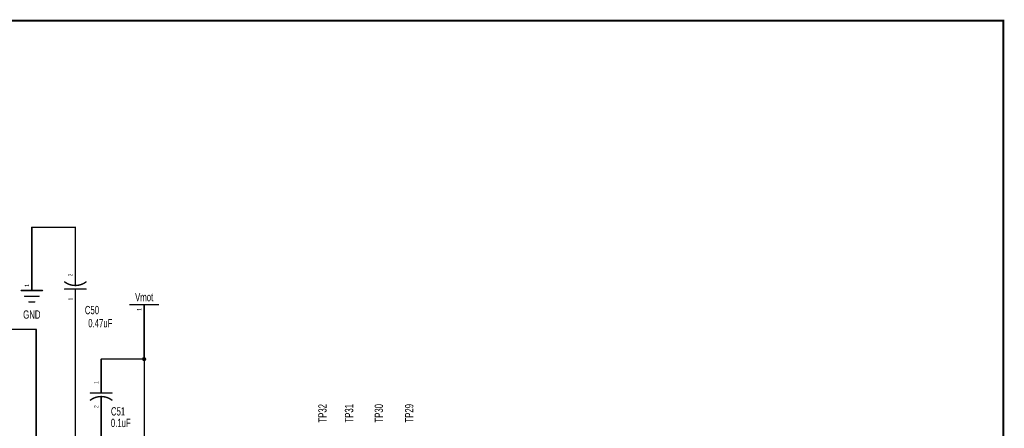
# Model space of a CAD drawing. Extents: x -2.4 to 9.1, y -2 to 6.1.
# Tile 7 of 7: x 2.2 to 9.1, y 3.2 to 6.1. Entities that reach past the tile are written whole.
import ezdxf
from ezdxf.enums import TextEntityAlignment as Align

# ---------------------------------------------------------------- set-up
doc = ezdxf.new("R2010")
doc.units = 0
for name, color, linetype in [('Element', 253, 'CONTINUOUS'), ('Net', 50, 'CONTINUOUS'), ('Pin', 50, 'CONTINUOUS'), ('Titles', 253, 'CONTINUOUS')]:
    doc.layers.add(name, color=color, linetype=linetype)

msp = doc.modelspace()

# ---------------------------------------------------------------- linework, layer by layer
at = {"layer": 'Element', "linetype": 'CONTINUOUS'}
for points, const_width in [([(2.4733, 4.2176), (2.4799, 4.213), (2.4868, 4.2088), (2.4939, 4.205), (2.5013, 4.2017), (2.5088, 4.1989), (2.5166, 4.1966), (2.5244, 4.1948), (2.5324, 4.1935), (2.5404, 4.1927), (2.5485, 4.1924), (2.5566, 4.1927), (2.5646, 4.1935), (2.5726, 4.1948), (2.5804, 4.1966), (2.5882, 4.1989), (2.5957, 4.2017), (2.6031, 4.205), (2.6102, 4.2088), (2.6171, 4.213), (2.6237, 4.2176)], 0.01), ([(2.5485, 4.1924), (2.5485, 4.2305)], 0.0098), ([(2.1682, 4.157), (2.3182, 4.157)], 0.0098), ([(2.6235, 4.1674), (2.4735, 4.1674)], 0.0098), ([(2.5485, 4.1305), (2.5485, 4.1674)], 0.0098), ([(2.1932, 4.117), (2.2932, 4.117)], 0.0098), ([(2.2232, 4.077), (2.2632, 4.077)], 0.0098), ([(2.9311, 4.0578), (3.1311, 4.0578)], 0.0098), ([(2.7296, 3.4752), (2.7296, 3.4382)], 0.0098), ([(2.8048, 3.388), (2.7982, 3.3927), (2.7913, 3.3969), (2.7842, 3.4006), (2.7768, 3.4039), (2.7693, 3.4067), (2.7615, 3.409), (2.7537, 3.4108), (2.7457, 3.4121), (2.7377, 3.4129), (2.7296, 3.4132), (2.7215, 3.4129), (2.7135, 3.4121), (2.7055, 3.4108), (2.6977, 3.409), (2.6899, 3.4067), (2.6824, 3.4039), (2.675, 3.4006), (2.6679, 3.3969), (2.661, 3.3926), (2.6544, 3.388)], 0.01), ([(2.6546, 3.4382), (2.8046, 3.4382)], 0.0098), ([(2.7296, 3.4132), (2.7296, 3.3752)], 0.0098)]:
    msp.add_lwpolyline(points, dxfattribs=dict(at, const_width=const_width))
for points, const_width in [([(2.4708, 4.2176, 1), (2.4758, 4.2176, 1), (2.4708, 4.2176, 1)], 0.005), ([(2.546, 4.2305, 1), (2.551, 4.2305, 1), (2.546, 4.2305, 1)], 0.0049), ([(2.6212, 4.2176, 1), (2.6262, 4.2176, 1), (2.6212, 4.2176, 1)], 0.005), ([(2.1658, 4.157, 1), (2.1707, 4.157, 1), (2.1658, 4.157, 1)], 0.0049), ([(2.3158, 4.157, 1), (2.3207, 4.157, 1), (2.3158, 4.157, 1)], 0.0049), ([(2.471, 4.1674, 1), (2.476, 4.1674, 1), (2.471, 4.1674, 1)], 0.0049), ([(2.546, 4.1924, 1), (2.551, 4.1924, 1), (2.546, 4.1924, 1)], 0.0049), ([(2.546, 4.1674, 1), (2.551, 4.1674, 1), (2.546, 4.1674, 1)], 0.0049), ([(2.621, 4.1674, 1), (2.626, 4.1674, 1), (2.621, 4.1674, 1)], 0.0049), ([(2.1908, 4.117, 1), (2.1957, 4.117, 1), (2.1908, 4.117, 1)], 0.0049), ([(2.2208, 4.077, 1), (2.2257, 4.077, 1), (2.2208, 4.077, 1)], 0.0049), ([(2.2608, 4.077, 1), (2.2657, 4.077, 1), (2.2608, 4.077, 1)], 0.0049), ([(2.2908, 4.117, 1), (2.2957, 4.117, 1), (2.2908, 4.117, 1)], 0.0049), ([(2.546, 4.1305, 1), (2.551, 4.1305, 1), (2.546, 4.1305, 1)], 0.0049), ([(2.9286, 4.0578, 1), (2.9335, 4.0578, 1), (2.9286, 4.0578, 1)], 0.0049), ([(3.1286, 4.0578, 1), (3.1335, 4.0578, 1), (3.1286, 4.0578, 1)], 0.0049), ([(2.7271, 3.4752, 1), (2.7321, 3.4752, 1), (2.7271, 3.4752, 1)], 0.0049), ([(2.6519, 3.388, 1), (2.6569, 3.388, 1), (2.6519, 3.388, 1)], 0.005), ([(2.6521, 3.4382, 1), (2.6571, 3.4382, 1), (2.6521, 3.4382, 1)], 0.0049), ([(2.7271, 3.4382, 1), (2.7321, 3.4382, 1), (2.7271, 3.4382, 1)], 0.0049), ([(2.7271, 3.4132, 1), (2.7321, 3.4132, 1), (2.7271, 3.4132, 1)], 0.0049), ([(2.8021, 3.4382, 1), (2.8071, 3.4382, 1), (2.8021, 3.4382, 1)], 0.0049), ([(2.8023, 3.388, 1), (2.8073, 3.388, 1), (2.8023, 3.388, 1)], 0.005), ([(2.7271, 3.3752, 1), (2.7321, 3.3752, 1), (2.7271, 3.3752, 1)], 0.0049)]:
    msp.add_lwpolyline(points, format="xyb", dxfattribs=dict(at, const_width=const_width))
at = {"layer": 'Net', "linetype": 'CONTINUOUS', "const_width": 0.0098}
for points in [[(2.5485, 4.6004), (2.2432, 4.6004)], [(2.2432, 4.6004), (2.2432, 4.307)], [(2.5485, 4.3805), (2.5485, 4.6004)], [(2.5481, 3.9805), (2.5481, 2.8755)], [(2.2735, 3.8843), (1.2806, 3.8843)], [(2.2735, 2.9444), (2.2735, 3.8843)], [(3.0311, 3.9078), (3.0311, 3.6757)], [(2.7296, 3.6252), (2.7296, 3.6757)], [(2.7296, 3.6757), (3.0332, 3.6757)], [(3.0212, 3.6757), (3.0217, 3.6727), (3.0231, 3.6699), (3.0253, 3.6677), (3.028, 3.6663), (3.0311, 3.6659), (3.0341, 3.6663), (3.0368, 3.6677), (3.039, 3.6699), (3.0404, 3.6727), (3.0409, 3.6757), (3.0404, 3.6787), (3.039, 3.6815), (3.0368, 3.6837), (3.0341, 3.6851), (3.0311, 3.6855), (3.028, 3.6851), (3.0253, 3.6837), (3.0231, 3.6815), (3.0217, 3.6787), (3.0212, 3.6757)], [(3.0332, 3.6757), (3.0332, 2.8694)], [(2.7296, 2.9444), (2.7296, 3.2252)]]:
    msp.add_lwpolyline(points, dxfattribs=at)
at = {"layer": 'Net', "linetype": 'CONTINUOUS', "const_width": 0.0049}
for points in [[(2.2408, 4.6004, 1), (2.2457, 4.6004, 1), (2.2408, 4.6004, 1)], [(2.2408, 4.6004, 1), (2.2457, 4.6004, 1), (2.2408, 4.6004, 1)], [(2.546, 4.6004, 1), (2.551, 4.6004, 1), (2.546, 4.6004, 1)], [(2.546, 4.6004, 1), (2.551, 4.6004, 1), (2.546, 4.6004, 1)], [(2.546, 4.3805, 1), (2.551, 4.3805, 1), (2.546, 4.3805, 1)], [(2.2408, 4.307, 1), (2.2457, 4.307, 1), (2.2408, 4.307, 1)], [(2.5457, 3.9805, 1), (2.5506, 3.9805, 1), (2.5457, 3.9805, 1)], [(2.2711, 3.8843, 1), (2.276, 3.8843, 1), (2.2711, 3.8843, 1)], [(2.2711, 3.8843, 1), (2.276, 3.8843, 1), (2.2711, 3.8843, 1)], [(3.0286, 3.9078, 1), (3.0335, 3.9078, 1), (3.0286, 3.9078, 1)], [(2.7271, 3.6757, 1), (2.7321, 3.6757, 1), (2.7271, 3.6757, 1)], [(2.7271, 3.6757, 1), (2.7321, 3.6757, 1), (2.7271, 3.6757, 1)], [(3.0188, 3.6757, 1), (3.0237, 3.6757, 1), (3.0188, 3.6757, 1)], [(3.0286, 3.6757, 1), (3.0335, 3.6757, 1), (3.0286, 3.6757, 1)], [(3.0308, 3.6757, 1), (3.0357, 3.6757, 1), (3.0308, 3.6757, 1)], [(3.0308, 3.6757, 1), (3.0357, 3.6757, 1), (3.0308, 3.6757, 1)], [(2.7271, 3.6252, 1), (2.7321, 3.6252, 1), (2.7271, 3.6252, 1)], [(2.7271, 3.2252, 1), (2.7321, 3.2252, 1), (2.7271, 3.2252, 1)]]:
    msp.add_lwpolyline(points, format="xyb", dxfattribs=at)
at = {"layer": 'Pin', "linetype": 'CONTINUOUS', "const_width": 0.0049}
for points in [[(2.546, 4.3805, 1), (2.551, 4.3805, 1), (2.546, 4.3805, 1)], [(2.2408, 4.307, 1), (2.2457, 4.307, 1), (2.2408, 4.307, 1)], [(2.546, 4.2305, 1), (2.551, 4.2305, 1), (2.546, 4.2305, 1)], [(2.2408, 4.157, 1), (2.2457, 4.157, 1), (2.2408, 4.157, 1)], [(2.546, 4.1305, 1), (2.551, 4.1305, 1), (2.546, 4.1305, 1)], [(3.0286, 4.0578, 1), (3.0335, 4.0578, 1), (3.0286, 4.0578, 1)], [(2.546, 3.9805, 1), (2.551, 3.9805, 1), (2.546, 3.9805, 1)], [(3.0286, 3.9078, 1), (3.0335, 3.9078, 1), (3.0286, 3.9078, 1)], [(2.7271, 3.6252, 1), (2.7321, 3.6252, 1), (2.7271, 3.6252, 1)], [(2.7271, 3.4752, 1), (2.7321, 3.4752, 1), (2.7271, 3.4752, 1)], [(2.7271, 3.3752, 1), (2.7321, 3.3752, 1), (2.7271, 3.3752, 1)], [(2.7271, 3.2252, 1), (2.7321, 3.2252, 1), (2.7271, 3.2252, 1)]]:
    msp.add_lwpolyline(points, format="xyb", dxfattribs=at)
at = {"layer": 'Pin', "linetype": 'CONTINUOUS', "const_width": 0.0098}
for points in [[(2.5485, 4.2305), (2.5485, 4.3805)], [(2.2432, 4.157), (2.2432, 4.307)], [(2.5485, 4.1305), (2.5485, 3.9805)], [(3.0311, 4.0578), (3.0311, 3.9078)], [(2.7296, 3.4752), (2.7296, 3.6252)], [(2.7296, 3.3752), (2.7296, 3.2252)]]:
    msp.add_lwpolyline(points, dxfattribs=at)
at = {"layer": 'Titles', "linetype": 'CONTINUOUS', "const_width": 0.0131}
msp.add_lwpolyline([(9.0572, -2.0171), (-2.4358, -2.0171), (-2.4358, 6.0509), (9.0572, 6.0509), (9.0572, -2.0171)], dxfattribs=at)

# ---------------------------------------------------------------- texts
at = {"layer": 'Element', "width": 0.7}
for s, p in [('Vmot', (3.0311, 4.0643)), ('GND', (2.2432, 3.942)), ('C50', (2.6652, 3.9733)), ('0.47uF', (2.7237, 3.8816)), ('C51', (2.8481, 3.2627)), ('0.1uF', (2.8673, 3.1814))]:
    msp.add_text(s, height=0.0583, dxfattribs=at).set_placement(p, align=Align.BOTTOM_CENTER)
for s, p in [('TP32', (4.3279, 3.2956)), ('TP31', (4.5146, 3.2956)), ('TP30', (4.7234, 3.2956)), ('TP29', (4.9365, 3.2956))]:
    msp.add_text(s, height=0.0583, rotation=90, dxfattribs=at).set_placement(p, align=Align.BOTTOM_CENTER)
at = {"layer": 'Pin', "width": 0.7}
for s, p in [('2', (2.4993, 4.2567)), ('1', (2.194, 4.1832)), ('1', (2.4993, 4.0878)), ('1', (2.9818, 4.0151)), ('1', (2.6804, 3.5014)), ('2', (2.6804, 3.3325))]:
    msp.add_text(s, height=0.0292, rotation=90, dxfattribs=at).set_placement(p, align=Align.TOP_LEFT)

doc.saveas('drawing.dxf')
